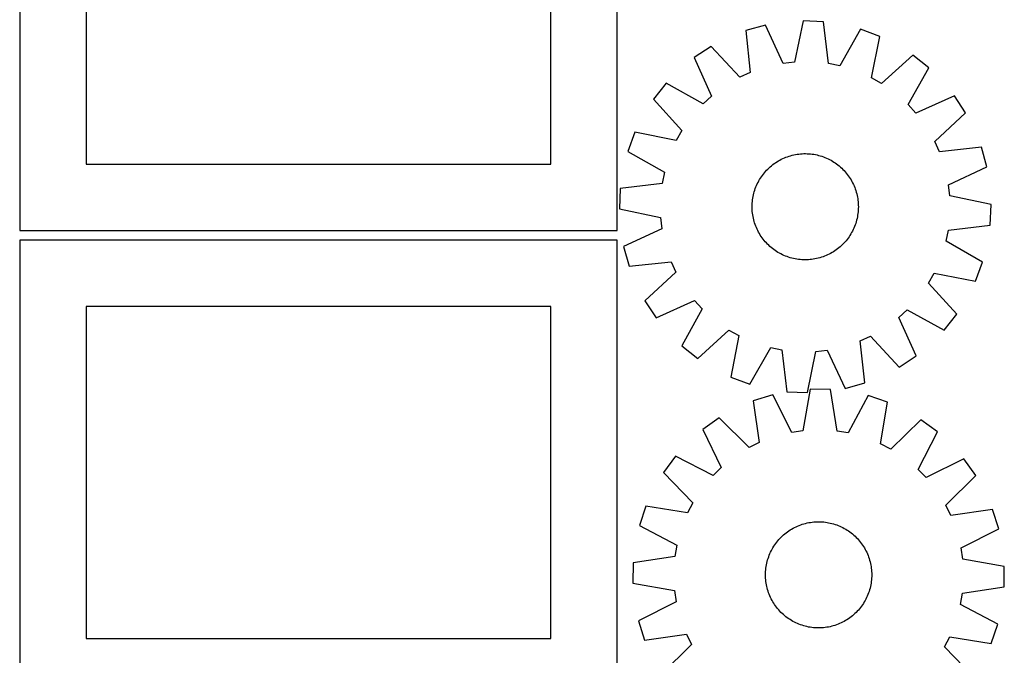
# Model space of a CAD drawing. Header units: millimetres. Extents: x 7 to 1493, y 7 to 2993.
# Tile 8 of 13: x 7 to 748, y 1451 to 1930. Entities that reach past the tile are written whole.
import ezdxf

# ---------------------------------------------------------------- set-up
doc = ezdxf.new("R2010")
doc.units = ezdxf.units.MM
doc.layers.add('CUT', color=7, linetype='CONTINUOUS', true_color=0x000000)

msp = doc.modelspace()

# ---------------------------------------------------------------- linework, layer by layer
at = {"layer": 'CUT'}
for p, q in [((6.791328, 2121.033625), (6.791328, 1771.033625)), ((456.791328, 1771.033625), (456.791328, 2121.033625)), ((56.791328, 2071.033625), (56.791328, 1821.033625)), ((406.791328, 1821.033625), (406.791328, 2071.033625)), ((596.802118, 1928.930963), (590.301731, 1897.838847)), ((612.173612, 1928.261833), (596.802118, 1928.930963)), ((615.947612, 1896.722466), (612.173612, 1928.261833)), ((568.447143, 1925.696586), (553.621211, 1921.582914)), ((553.621211, 1921.582914), (557.046968, 1890.003824)), ((581.782631, 1896.867095), (568.447143, 1925.696586)), ((640.140274, 1922.575739), (624.350046, 1895.014109)), ((654.55266, 1917.189306), (640.140274, 1922.575739)), ((648.395747, 1886.027355), (654.55266, 1917.189306)), ((527.653505, 1909.744669), (514.824401, 1901.250869)), ((549.24511, 1886.447086), (527.653505, 1909.744669)), ((514.824401, 1901.250869), (527.840964, 1872.275987)), ((679.393436, 1903.139336), (655.859025, 1881.806117)), ((691.435931, 1893.562861), (679.393436, 1903.139336)), ((590.301731, 1897.838847), (581.782631, 1896.867095)), ((624.350046, 1895.014109), (615.947612, 1896.722466)), ((675.950786, 1865.828675), (691.435931, 1893.562861)), ((557.046968, 1890.003824), (549.24511, 1886.447086)), ((655.859025, 1881.806117), (648.395747, 1886.027355)), ((493.785863, 1881.967567), (484.209388, 1869.925072)), ((521.520049, 1866.482422), (493.785863, 1881.967567)), ((484.209388, 1869.925072), (505.542607, 1846.390661)), ((527.840964, 1872.275987), (521.520049, 1866.482422)), ((710.719233, 1872.524323), (681.744351, 1859.507759)), ((719.213033, 1859.695219), (710.719233, 1872.524323)), ((681.744351, 1859.507759), (675.950786, 1865.828675)), ((695.91545, 1838.103614), (719.213033, 1859.695219)), ((470.159418, 1845.084296), (464.772984, 1830.67191)), ((501.321369, 1838.927383), (470.159418, 1845.084296)), ((505.542607, 1846.390661), (501.321369, 1838.927383)), ((699.472188, 1830.301756), (695.91545, 1838.103614)), ((731.051278, 1833.727512), (699.472188, 1830.301756)), ((735.164949, 1818.901581), (731.051278, 1833.727512)), ((464.772984, 1830.67191), (492.334615, 1814.881682)), ((579.286954, 1824.073708), (580.39996, 1824.656995)), ((580.39996, 1824.656995), (581.530739, 1825.205035)), ((581.530739, 1825.205035), (582.678173, 1825.717285)), ((582.678173, 1825.717285), (583.841132, 1826.19324)), ((583.841132, 1826.19324), (585.018467, 1826.632432)), ((585.018467, 1826.632432), (586.209017, 1827.034425)), ((586.209017, 1827.034425), (587.411605, 1827.398825)), ((587.411605, 1827.398825), (588.625047, 1827.72527)), ((588.625047, 1827.72527), (589.848144, 1828.013439)), ((589.848144, 1828.013439), (591.079688, 1828.263047)), ((591.079688, 1828.263047), (592.318466, 1828.473849)), ((592.318466, 1828.473849), (593.563254, 1828.645635)), ((593.563254, 1828.645635), (594.812823, 1828.778237)), ((594.812823, 1828.778237), (596.065941, 1828.871524)), ((596.065941, 1828.871524), (597.32137, 1828.925403)), ((597.32137, 1828.925403), (598.577873, 1828.939822)), ((598.577873, 1828.939822), (599.834209, 1828.914765)), ((599.834209, 1828.914765), (601.089137, 1828.850259)), ((601.089137, 1828.850259), (602.34142, 1828.746366)), ((602.34142, 1828.746366), (603.589822, 1828.60319)), ((603.589822, 1828.60319), (604.833111, 1828.420871)), ((604.833111, 1828.420871), (606.070059, 1828.199589)), ((606.070059, 1828.199589), (607.299447, 1827.939563)), ((607.299447, 1827.939563), (608.52006, 1827.641049)), ((608.52006, 1827.641049), (609.730694, 1827.304342)), ((609.730694, 1827.304342), (610.930155, 1826.929774)), ((610.930155, 1826.929774), (612.117258, 1826.517715)), ((612.117258, 1826.517715), (613.290832, 1826.068572)), ((613.290832, 1826.068572), (614.44972, 1825.582787)), ((614.44972, 1825.582787), (615.592777, 1825.060841)), ((615.592777, 1825.060841), (616.718875, 1824.503248)), ((616.718875, 1824.503248), (617.826903, 1823.910558)), ((56.791328, 1821.033625), (406.791328, 1821.033625)), ((569.365974, 1816.445255), (570.24426, 1817.343932)), ((570.24426, 1817.343932), (571.150341, 1818.214578)), ((571.150341, 1818.214578), (572.083322, 1819.056333)), ((572.083322, 1819.056333), (573.042283, 1819.868368)), ((573.042283, 1819.868368), (574.026278, 1820.64988)), ((574.026278, 1820.64988), (575.034335, 1821.400099)), ((575.034335, 1821.400099), (576.065459, 1822.118284)), ((576.065459, 1822.118284), (577.118634, 1822.803726)), ((577.118634, 1822.803726), (578.192819, 1823.455748)), ((578.192819, 1823.455748), (579.286954, 1824.073708)), ((617.826903, 1823.910558), (618.915767, 1823.283357)), ((618.915767, 1823.283357), (619.984393, 1822.622263)), ((619.984393, 1822.622263), (621.031726, 1821.927929)), ((621.031726, 1821.927929), (622.056734, 1821.201041)), ((622.056734, 1821.201041), (623.058403, 1820.442314)), ((623.058403, 1820.442314), (624.035745, 1819.652499)), ((624.035745, 1819.652499), (624.987797, 1818.832374)), ((624.987797, 1818.832374), (625.913618, 1817.98275)), ((625.913618, 1817.98275), (626.812296, 1817.104464)), ((626.812296, 1817.104464), (627.682942, 1816.198383)), ((706.335459, 1805.566093), (735.164949, 1818.901581)), ((492.334615, 1814.881682), (490.626258, 1806.479248)), ((563.438166, 1808.358539), (564.065367, 1809.447403)), ((564.065367, 1809.447403), (564.726461, 1810.516029)), ((564.726461, 1810.516029), (565.420795, 1811.563363)), ((565.420795, 1811.563363), (566.147683, 1812.58837)), ((566.147683, 1812.58837), (566.90641, 1813.590039)), ((566.90641, 1813.590039), (567.696225, 1814.567382)), ((567.696225, 1814.567382), (568.516349, 1815.519433)), ((568.516349, 1815.519433), (569.365974, 1816.445255)), ((627.682942, 1816.198383), (628.524697, 1815.265402)), ((628.524697, 1815.265402), (629.336732, 1814.306441)), ((629.336732, 1814.306441), (630.118244, 1813.322446)), ((630.118244, 1813.322446), (630.868463, 1812.314389)), ((630.868463, 1812.314389), (631.586648, 1811.283265)), ((631.586648, 1811.283265), (632.272089, 1810.23009)), ((632.272089, 1810.23009), (632.924112, 1809.155905)), ((459.086891, 1802.705248), (458.417761, 1787.333755)), ((490.626258, 1806.479248), (459.086891, 1802.705248)), ((560.41895, 1801.461791), (560.831009, 1802.648894)), ((560.831009, 1802.648894), (561.280152, 1803.822468)), ((561.280152, 1803.822468), (561.765937, 1804.981356)), ((561.765937, 1804.981356), (562.287883, 1806.124413)), ((562.287883, 1806.124413), (562.845476, 1807.250511)), ((562.845476, 1807.250511), (563.438166, 1808.358539)), ((632.924112, 1809.155905), (633.542072, 1808.06177)), ((633.542072, 1808.06177), (634.125359, 1806.948764)), ((634.125359, 1806.948764), (634.673399, 1805.817985)), ((634.673399, 1805.817985), (635.185649, 1804.670551)), ((635.185649, 1804.670551), (635.661604, 1803.507592)), ((635.661604, 1803.507592), (636.100796, 1802.330257)), ((636.100796, 1802.330257), (636.502789, 1801.139707)), ((707.30721, 1797.046993), (706.335459, 1805.566093)), ((558.745534, 1794.121458), (558.927853, 1795.364747)), ((558.927853, 1795.364747), (559.149135, 1796.601695)), ((559.149135, 1796.601695), (559.409161, 1797.831083)), ((559.409161, 1797.831083), (559.707675, 1799.051696)), ((559.707675, 1799.051696), (560.044382, 1800.26233)), ((560.044382, 1800.26233), (560.41895, 1801.461791)), ((636.502789, 1801.139707), (636.867188, 1799.937118)), ((636.867188, 1799.937118), (637.193634, 1798.723677)), ((637.193634, 1798.723677), (637.481803, 1797.50058)), ((637.481803, 1797.50058), (637.731411, 1796.269035)), ((637.731411, 1796.269035), (637.942212, 1795.030258)), ((637.942212, 1795.030258), (638.113999, 1793.78547)), ((738.399327, 1790.546605), (707.30721, 1797.046993)), ((458.417761, 1787.333755), (489.509877, 1780.833367)), ((558.408902, 1789.109509), (558.433958, 1790.365845)), ((558.423321, 1787.853007), (558.408902, 1789.109509)), ((558.4772, 1786.597577), (558.423321, 1787.853007)), ((558.433958, 1790.365845), (558.498465, 1791.620773)), ((558.498465, 1791.620773), (558.602357, 1792.873057)), ((558.602357, 1792.873057), (558.745534, 1794.121458)), ((638.113999, 1793.78547), (638.246601, 1792.535901)), ((638.246601, 1792.535901), (638.339888, 1791.282783)), ((638.383129, 1787.514515), (638.318623, 1786.259587)), ((638.339888, 1791.282783), (638.393767, 1790.027353)), ((638.408185, 1788.770851), (638.383129, 1787.514515)), ((638.393767, 1790.027353), (638.408185, 1788.770851)), ((737.730197, 1775.175112), (738.399327, 1790.546605)), ((489.509877, 1780.833367), (490.481629, 1772.314267)), ((558.570487, 1785.344459), (558.4772, 1786.597577)), ((558.703089, 1784.09489), (558.570487, 1785.344459)), ((558.874875, 1782.850102), (558.703089, 1784.09489)), ((559.085677, 1781.611325), (558.874875, 1782.850102)), ((559.335285, 1780.37978), (559.085677, 1781.611325)), ((559.623454, 1779.156683), (559.335285, 1780.37978)), ((637.407927, 1780.049277), (637.109413, 1778.828664)), ((637.667953, 1781.278665), (637.407927, 1780.049277)), ((637.889235, 1782.515613), (637.667953, 1781.278665)), ((638.071554, 1783.758902), (637.889235, 1782.515613)), ((638.21473, 1785.007303), (638.071554, 1783.758902)), ((638.318623, 1786.259587), (638.21473, 1785.007303)), ((490.481629, 1772.314267), (461.652138, 1758.978779)), ((559.949899, 1777.943242), (559.623454, 1779.156683)), ((560.314298, 1776.740653), (559.949899, 1777.943242)), ((560.716292, 1775.550103), (560.314298, 1776.740653)), ((561.155483, 1774.372768), (560.716292, 1775.550103)), ((561.631439, 1773.209809), (561.155483, 1774.372768)), ((562.143689, 1772.062375), (561.631439, 1773.209809)), ((635.051151, 1772.899004), (634.529205, 1771.755947)), ((635.536936, 1774.057891), (635.051151, 1772.899004)), ((635.986079, 1775.231466), (635.536936, 1774.057891)), ((636.398138, 1776.418569), (635.986079, 1775.231466)), ((636.772706, 1777.61803), (636.398138, 1776.418569)), ((637.109413, 1778.828664), (636.772706, 1777.61803)), ((706.19083, 1771.401112), (737.730197, 1775.175112)), ((6.791328, 1771.033625), (456.791328, 1771.033625)), ((562.691728, 1770.931596), (562.143689, 1772.062375)), ((563.275016, 1769.81859), (562.691728, 1770.931596)), ((563.892976, 1768.724455), (563.275016, 1769.81859)), ((564.544998, 1767.65027), (563.892976, 1768.724455)), ((565.23044, 1766.597095), (564.544998, 1767.65027)), ((565.948625, 1765.565971), (565.23044, 1766.597095)), ((566.698844, 1764.557914), (565.948625, 1765.565971)), ((630.669404, 1765.29199), (629.910678, 1764.290321)), ((631.396293, 1766.316997), (630.669404, 1765.29199)), ((632.090627, 1767.364331), (631.396293, 1766.316997)), ((632.751721, 1768.432957), (632.090627, 1767.364331)), ((633.378922, 1769.521821), (632.751721, 1768.432957)), ((633.971612, 1770.629849), (633.378922, 1769.521821)), ((634.529205, 1771.755947), (633.971612, 1770.629849)), ((704.482473, 1762.998678), (706.19083, 1771.401112)), ((456.79438, 1763.738703), (6.79438, 1763.738703)), ((6.79438, 1763.738703), (6.79438, 1413.738703)), ((456.79438, 1413.738703), (456.79438, 1763.738703)), ((461.652138, 1758.978779), (465.76581, 1744.152847)), ((567.480356, 1763.573919), (566.698844, 1764.557914)), ((568.292391, 1762.614958), (567.480356, 1763.573919)), ((569.134146, 1761.681977), (568.292391, 1762.614958)), ((570.004792, 1760.775896), (569.134146, 1761.681977)), ((570.903469, 1759.89761), (570.004792, 1760.775896)), ((571.829291, 1759.047985), (570.903469, 1759.89761)), ((572.781342, 1758.227861), (571.829291, 1759.047985)), ((573.758685, 1757.438046), (572.781342, 1758.227861)), ((623.774805, 1758.011992), (622.79081, 1757.23048)), ((624.733766, 1758.824027), (623.774805, 1758.011992)), ((625.666747, 1759.665782), (624.733766, 1758.824027)), ((626.572828, 1760.536428), (625.666747, 1759.665782)), ((627.451114, 1761.435105), (626.572828, 1760.536428)), ((628.300738, 1762.360927), (627.451114, 1761.435105)), ((629.120863, 1763.312978), (628.300738, 1762.360927)), ((629.910678, 1764.290321), (629.120863, 1763.312978)), ((732.044103, 1747.20845), (704.482473, 1762.998678)), ((574.760354, 1756.679319), (573.758685, 1757.438046)), ((575.785361, 1755.952431), (574.760354, 1756.679319)), ((576.832695, 1755.258097), (575.785361, 1755.952431)), ((577.901321, 1754.597003), (576.832695, 1755.258097)), ((578.990185, 1753.969802), (577.901321, 1754.597003)), ((580.098213, 1753.377112), (578.990185, 1753.969802)), ((581.224311, 1752.819519), (580.098213, 1753.377112)), ((582.367368, 1752.297573), (581.224311, 1752.819519)), ((583.526255, 1751.811788), (582.367368, 1752.297573)), ((584.69983, 1751.362645), (583.526255, 1751.811788)), ((585.886933, 1750.950586), (584.69983, 1751.362645)), ((587.086394, 1750.576018), (585.886933, 1750.950586)), ((588.297028, 1750.239311), (587.086394, 1750.576018)), ((589.517641, 1749.940797), (588.297028, 1750.239311)), ((608.192041, 1750.15509), (606.968944, 1749.866921)), ((609.405482, 1750.481535), (608.192041, 1750.15509)), ((610.608071, 1750.845935), (609.405482, 1750.481535)), ((611.798621, 1751.247928), (610.608071, 1750.845935)), ((612.975956, 1751.68712), (611.798621, 1751.247928)), ((614.138914, 1752.163075), (612.975956, 1751.68712)), ((615.286349, 1752.675325), (614.138914, 1752.163075)), ((616.417128, 1753.223364), (615.286349, 1752.675325)), ((617.530134, 1753.806652), (616.417128, 1753.223364)), ((618.624269, 1754.424612), (617.530134, 1753.806652)), ((619.698454, 1755.076634), (618.624269, 1754.424612)), ((620.751629, 1755.762076), (619.698454, 1755.076634)), ((621.782753, 1756.480261), (620.751629, 1755.762076)), ((622.79081, 1757.23048), (621.782753, 1756.480261)), ((465.76581, 1744.152847), (497.3449, 1747.578604)), ((497.3449, 1747.578604), (500.901638, 1739.776746)), ((590.747029, 1749.680771), (589.517641, 1749.940797)), ((591.983977, 1749.459489), (590.747029, 1749.680771)), ((593.227265, 1749.27717), (591.983977, 1749.459489)), ((594.475667, 1749.133993), (593.227265, 1749.27717)), ((595.727951, 1749.030101), (594.475667, 1749.133993)), ((596.982879, 1748.965595), (595.727951, 1749.030101)), ((598.239215, 1748.940538), (596.982879, 1748.965595)), ((599.495717, 1748.954957), (598.239215, 1748.940538)), ((600.751147, 1749.008836), (599.495717, 1748.954957)), ((602.004265, 1749.102123), (600.751147, 1749.008836)), ((603.253834, 1749.234725), (602.004265, 1749.102123)), ((604.498622, 1749.406511), (603.253834, 1749.234725)), ((605.737399, 1749.617313), (604.498622, 1749.406511)), ((606.968944, 1749.866921), (605.737399, 1749.617313)), ((726.65767, 1732.796064), (732.044103, 1747.20845)), ((500.901638, 1739.776746), (477.604055, 1718.185141)), ((691.274481, 1731.489699), (695.495719, 1738.952977)), ((695.495719, 1738.952977), (726.65767, 1732.796064)), ((712.6077, 1707.955288), (691.274481, 1731.489699)), ((406.79438, 1713.738703), (56.79438, 1713.738703)), ((56.79438, 1713.738703), (56.79438, 1463.738703)), ((406.79438, 1463.738703), (406.79438, 1713.738703)), ((477.604055, 1718.185141), (486.097854, 1705.356037)), ((486.097854, 1705.356037), (515.072737, 1718.372601)), ((515.072737, 1718.372601), (520.866302, 1712.051685)), ((520.866302, 1712.051685), (505.381157, 1684.317499)), ((668.976123, 1705.604373), (675.297039, 1711.397938)), ((681.992687, 1676.62949), (668.976123, 1705.604373)), ((675.297039, 1711.397938), (703.031225, 1695.912793)), ((703.031225, 1695.912793), (712.6077, 1707.955288)), ((517.423652, 1674.741024), (540.958063, 1696.074243)), ((540.958063, 1696.074243), (548.421341, 1691.853005)), ((548.421341, 1691.853005), (542.264428, 1660.691054)), ((639.77012, 1687.876536), (647.571978, 1691.433274)), ((647.571978, 1691.433274), (669.163583, 1668.135691)), ((505.381157, 1684.317499), (517.423652, 1674.741024)), ((643.195876, 1656.297446), (639.77012, 1687.876536)), ((556.676814, 1655.304621), (572.467042, 1682.866251)), ((572.467042, 1682.866251), (580.869476, 1681.157894)), ((580.869476, 1681.157894), (584.643476, 1649.618527)), ((600.014969, 1648.949397), (606.515357, 1680.041513)), ((606.515357, 1680.041513), (615.034457, 1681.013265)), ((615.034457, 1681.013265), (628.369945, 1652.183774)), ((669.163583, 1668.135691), (681.992687, 1676.62949)), ((542.264428, 1660.691054), (556.676814, 1655.304621)), ((628.369945, 1652.183774), (643.195876, 1656.297446)), ((573.936965, 1647.384153), (559.25799, 1642.773487)), ((588.235846, 1619.020148), (573.936965, 1647.384153)), ((584.643476, 1649.618527), (600.014969, 1648.949397)), ((602.166923, 1651.571672), (596.717385, 1620.278266)), ((617.552232, 1651.420623), (602.166923, 1651.571672)), ((622.386316, 1620.026254), (617.552232, 1651.420623)), ((645.694532, 1646.679654), (630.841519, 1618.601856)), ((660.280153, 1641.781676), (645.694532, 1646.679654)), ((559.25799, 1642.773487), (563.745367, 1611.327689)), ((655.176247, 1610.430043), (660.280153, 1641.781676)), ((533.70372, 1630.067383), (521.167959, 1621.146326)), ((556.067723, 1607.510208), (533.70372, 1630.067383)), ((685.580031, 1628.576298), (662.777459, 1606.462558)), ((697.938223, 1619.410839), (685.580031, 1628.576298)), ((521.167959, 1621.146326), (535.152993, 1592.626271)), ((596.717385, 1620.278266), (588.235846, 1619.020148)), ((630.841519, 1618.601856), (622.386316, 1620.026254)), ((683.395932, 1591.170857), (697.938223, 1619.410839)), ((563.745367, 1611.327689), (556.067723, 1607.510208)), ((662.777459, 1606.462558), (655.176247, 1610.430043)), ((500.790806, 1601.165399), (491.625347, 1588.807207)), ((529.030787, 1586.623108), (500.790806, 1601.165399)), ((717.91915, 1599.033685), (689.399094, 1585.048651)), ((726.840206, 1586.497924), (717.91915, 1599.033685)), ((491.625347, 1588.807207), (513.739087, 1566.004636)), ((535.152993, 1592.626271), (529.030787, 1586.623108)), ((689.399094, 1585.048651), (683.395932, 1591.170857)), ((704.283032, 1564.133921), (726.840206, 1586.497924)), ((513.739087, 1566.004636), (509.771602, 1558.403423)), ((478.419969, 1563.50733), (473.52199, 1548.921708)), ((509.771602, 1558.403423), (478.419969, 1563.50733)), ((708.100513, 1556.456278), (704.283032, 1564.133921)), ((739.546311, 1560.943654), (708.100513, 1556.456278)), ((744.156976, 1546.264679), (739.546311, 1560.943654)), ((596.201273, 1549.780867), (597.403031, 1550.147995)), ((597.403031, 1550.147995), (598.615729, 1550.477194)), ((598.615729, 1550.477194), (599.838168, 1550.768138)), ((599.838168, 1550.768138), (601.069143, 1551.020541)), ((601.069143, 1551.020541), (602.307439, 1551.234154)), ((602.307439, 1551.234154), (603.551833, 1551.408765)), ((603.551833, 1551.408765), (604.801099, 1551.544203)), ((604.801099, 1551.544203), (606.054001, 1551.640334)), ((606.054001, 1551.640334), (607.309306, 1551.697063)), ((607.309306, 1551.697063), (608.565772, 1551.714333)), ((608.565772, 1551.714333), (609.822162, 1551.692129)), ((609.822162, 1551.692129), (611.077233, 1551.630471)), ((611.077233, 1551.630471), (612.329749, 1551.529421)), ((612.329749, 1551.529421), (613.578473, 1551.389078)), ((613.578473, 1551.389078), (614.822172, 1551.209582)), ((614.822172, 1551.209582), (616.059619, 1550.991108)), ((616.059619, 1550.991108), (617.289594, 1550.733873)), ((617.289594, 1550.733873), (618.510881, 1550.43813)), ((618.510881, 1550.43813), (619.722277, 1550.104172)), ((619.722277, 1550.104172), (620.922584, 1549.732328)), ((473.52199, 1548.921708), (501.599789, 1534.068695)), ((582.093723, 1541.770734), (583.050838, 1542.584943)), ((583.050838, 1542.584943), (584.033057, 1543.368687)), ((584.033057, 1543.368687), (585.039408, 1544.121192)), ((585.039408, 1544.121192), (586.0689, 1544.841715)), ((586.0689, 1544.841715), (587.120516, 1545.529545)), ((587.120516, 1545.529545), (588.193218, 1546.184004)), ((588.193218, 1546.184004), (589.285948, 1546.804446)), ((589.285948, 1546.804446), (590.397627, 1547.390258)), ((590.397627, 1547.390258), (591.527159, 1547.940863)), ((591.527159, 1547.940863), (592.673428, 1548.455716)), ((592.673428, 1548.455716), (593.835303, 1548.93431)), ((593.835303, 1548.93431), (595.011639, 1549.376173)), ((595.011639, 1549.376173), (596.201273, 1549.780867)), ((620.922584, 1549.732328), (622.11062, 1549.322965)), ((622.11062, 1549.322965), (623.285211, 1548.876486)), ((623.285211, 1548.876486), (624.445198, 1548.393333)), ((624.445198, 1548.393333), (625.589437, 1547.873983)), ((625.589437, 1547.873983), (626.716797, 1547.318947)), ((626.716797, 1547.318947), (627.826168, 1546.728774)), ((627.826168, 1546.728774), (628.916453, 1546.104046)), ((628.916453, 1546.104046), (629.986577, 1545.445379)), ((629.986577, 1545.445379), (631.035483, 1544.753424)), ((631.035483, 1544.753424), (632.062138, 1544.028864)), ((632.062138, 1544.028864), (633.065526, 1543.272413)), ((633.065526, 1543.272413), (634.044659, 1542.484818)), ((634.044659, 1542.484818), (634.99857, 1541.666857)), ((715.792971, 1531.965798), (744.156976, 1546.264679)), ((575.44822, 1534.26266), (576.17278, 1535.289314)), ((576.17278, 1535.289314), (576.929231, 1536.292703)), ((576.929231, 1536.292703), (577.716826, 1537.271836)), ((577.716826, 1537.271836), (578.534787, 1538.225747)), ((578.534787, 1538.225747), (579.382308, 1539.153494)), ((579.382308, 1539.153494), (580.258552, 1540.054162)), ((580.258552, 1540.054162), (581.162655, 1540.926863)), ((581.162655, 1540.926863), (582.093723, 1541.770734)), ((634.99857, 1541.666857), (635.926318, 1540.819336)), ((635.926318, 1540.819336), (636.826986, 1539.943092)), ((636.826986, 1539.943092), (637.699686, 1539.03899)), ((637.699686, 1539.03899), (638.543557, 1538.107921)), ((638.543557, 1538.107921), (639.357767, 1537.150806)), ((639.357767, 1537.150806), (640.14151, 1536.168588)), ((640.14151, 1536.168588), (640.894015, 1535.162236)), ((640.894015, 1535.162236), (641.614538, 1534.132745)), ((501.599789, 1534.068695), (500.17539, 1525.613492)), ((571.325158, 1526.512387), (571.808311, 1527.672374)), ((571.808311, 1527.672374), (572.327662, 1528.816613)), ((572.327662, 1528.816613), (572.882697, 1529.943974)), ((572.882697, 1529.943974), (573.472871, 1531.053344)), ((573.472871, 1531.053344), (574.097599, 1532.143629)), ((574.097599, 1532.143629), (574.756265, 1533.213753)), ((574.756265, 1533.213753), (575.44822, 1534.26266)), ((641.614538, 1534.132745), (642.302369, 1533.081129)), ((642.302369, 1533.081129), (642.956828, 1532.008426)), ((642.956828, 1532.008426), (643.57727, 1530.915696)), ((643.57727, 1530.915696), (644.163082, 1529.804017)), ((644.163082, 1529.804017), (644.713686, 1528.674486)), ((644.713686, 1528.674486), (645.22854, 1527.528216)), ((717.051089, 1523.484259), (715.792971, 1531.965798)), ((468.781021, 1520.779408), (468.629972, 1505.394099)), ((500.17539, 1525.613492), (468.781021, 1520.779408)), ((569.210536, 1519.286796), (569.467771, 1520.51677)), ((569.467771, 1520.51677), (569.763514, 1521.738058)), ((569.763514, 1521.738058), (570.097472, 1522.949453)), ((570.097472, 1522.949453), (570.469316, 1524.149761)), ((570.469316, 1524.149761), (570.87868, 1525.337796)), ((570.87868, 1525.337796), (571.325158, 1526.512387)), ((645.22854, 1527.528216), (645.707134, 1526.366341)), ((645.707134, 1526.366341), (646.148996, 1525.190006)), ((646.148996, 1525.190006), (646.553691, 1524.000372)), ((646.553691, 1524.000372), (646.920819, 1522.798613)), ((646.920819, 1522.798613), (647.250017, 1521.585916)), ((647.250017, 1521.585916), (647.540962, 1520.363476)), ((647.540962, 1520.363476), (647.793365, 1519.132501)), ((748.344496, 1518.034722), (717.051089, 1523.484259)), ((568.487311, 1511.792949), (568.509516, 1513.049338)), ((568.509516, 1513.049338), (568.571173, 1514.30441)), ((568.571173, 1514.30441), (568.672223, 1515.556926)), ((568.672223, 1515.556926), (568.812566, 1516.805649)), ((568.812566, 1516.805649), (568.992063, 1518.049348)), ((568.992063, 1518.049348), (569.210536, 1519.286796)), ((647.793365, 1519.132501), (648.006978, 1517.894205)), ((648.006978, 1517.894205), (648.181589, 1516.649811)), ((648.181589, 1516.649811), (648.317027, 1515.400546)), ((648.317027, 1515.400546), (648.413158, 1514.147643)), ((648.413158, 1514.147643), (648.469886, 1512.892339)), ((648.469886, 1512.892339), (648.487157, 1511.635872)), ((748.193447, 1502.649413), (748.344496, 1518.034722)), ((468.629972, 1505.394099), (499.923379, 1499.944562)), ((568.504582, 1510.536482), (568.487311, 1511.792949)), ((568.56131, 1509.281178), (568.504582, 1510.536482)), ((568.657441, 1508.028275), (568.56131, 1509.281178)), ((568.792879, 1506.77901), (568.657441, 1508.028275)), ((568.96749, 1505.534615), (568.792879, 1506.77901)), ((569.181103, 1504.29632), (568.96749, 1505.534615)), ((647.982405, 1505.379472), (647.763932, 1504.142025)), ((648.161902, 1506.623172), (647.982405, 1505.379472)), ((648.302245, 1507.871895), (648.161902, 1506.623172)), ((648.403295, 1509.124411), (648.302245, 1507.871895)), ((648.464952, 1510.379483), (648.403295, 1509.124411)), ((648.487157, 1511.635872), (648.464952, 1510.379483)), ((499.923379, 1499.944562), (501.181497, 1491.463022)), ((569.433506, 1503.065345), (569.181103, 1504.29632)), ((569.724451, 1501.842905), (569.433506, 1503.065345)), ((570.053649, 1500.630208), (569.724451, 1501.842905)), ((570.420777, 1499.428449), (570.053649, 1500.630208)), ((570.825472, 1498.238815), (570.420777, 1499.428449)), ((571.267334, 1497.06248), (570.825472, 1498.238815)), ((646.095788, 1498.091024), (645.64931, 1496.916434)), ((646.505152, 1499.27906), (646.095788, 1498.091024)), ((646.876996, 1500.479368), (646.505152, 1499.27906)), ((647.210954, 1501.690763), (646.876996, 1500.479368)), ((647.506697, 1502.912051), (647.210954, 1501.690763)), ((647.763932, 1504.142025), (647.506697, 1502.912051)), ((716.799078, 1497.815329), (748.193447, 1502.649413)), ((501.181497, 1491.463022), (472.817492, 1477.164142)), ((571.745928, 1495.900604), (571.267334, 1497.06248)), ((572.260782, 1494.754335), (571.745928, 1495.900604)), ((572.811386, 1493.624804), (572.260782, 1494.754335)), ((573.397198, 1492.513124), (572.811386, 1493.624804)), ((574.01764, 1491.420394), (573.397198, 1492.513124)), ((574.672099, 1490.347692), (574.01764, 1491.420394)), ((642.876869, 1491.285192), (642.218203, 1490.215068)), ((643.501597, 1492.375477), (642.876869, 1491.285192)), ((644.091771, 1493.484847), (643.501597, 1492.375477)), ((644.646806, 1494.612208), (644.091771, 1493.484847)), ((645.166157, 1495.756446), (644.646806, 1494.612208)), ((645.64931, 1496.916434), (645.166157, 1495.756446)), ((715.374679, 1489.360125), (716.799078, 1497.815329)), ((575.35993, 1489.296076), (574.672099, 1490.347692)), ((576.080453, 1488.266585), (575.35993, 1489.296076)), ((576.832958, 1487.260233), (576.080453, 1488.266585)), ((577.616701, 1486.278015), (576.832958, 1487.260233)), ((578.430911, 1485.320899), (577.616701, 1486.278015)), ((579.274782, 1484.389831), (578.430911, 1485.320899)), ((580.147482, 1483.485729), (579.274782, 1484.389831)), ((581.048151, 1482.609485), (580.147482, 1483.485729)), ((636.715916, 1483.374659), (635.811813, 1482.501958)), ((637.59216, 1484.275327), (636.715916, 1483.374659)), ((638.439681, 1485.203074), (637.59216, 1484.275327)), ((639.257642, 1486.156985), (638.439681, 1485.203074)), ((640.045237, 1487.136118), (639.257642, 1486.156985)), ((640.801688, 1488.139507), (640.045237, 1487.136118)), ((641.526248, 1489.166161), (640.801688, 1488.139507)), ((642.218203, 1490.215068), (641.526248, 1489.166161)), ((743.452478, 1474.507113), (715.374679, 1489.360125)), ((472.817492, 1477.164142), (477.428157, 1462.485167)), ((581.975898, 1481.761964), (581.048151, 1482.609485)), ((582.929809, 1480.944002), (581.975898, 1481.761964)), ((583.908942, 1480.156408), (582.929809, 1480.944002)), ((584.91233, 1479.399957), (583.908942, 1480.156408)), ((585.938985, 1478.675396), (584.91233, 1479.399957)), ((586.987891, 1477.983441), (585.938985, 1478.675396)), ((588.058015, 1477.324775), (586.987891, 1477.983441)), ((589.1483, 1476.700047), (588.058015, 1477.324775)), ((590.257671, 1476.109874), (589.1483, 1476.700047)), ((591.385031, 1475.554838), (590.257671, 1476.109874)), ((626.576841, 1476.038562), (625.447309, 1475.487958)), ((627.68852, 1476.624375), (626.576841, 1476.038562)), ((628.78125, 1477.244816), (627.68852, 1476.624375)), ((629.853952, 1477.899276), (628.78125, 1477.244816)), ((630.905568, 1478.587106), (629.853952, 1477.899276)), ((631.93506, 1479.307629), (630.905568, 1478.587106)), ((632.941411, 1480.060134), (631.93506, 1479.307629)), ((633.92363, 1480.843878), (632.941411, 1480.060134)), ((634.880745, 1481.658087), (633.92363, 1480.843878)), ((635.811813, 1482.501958), (634.880745, 1481.658087)), ((592.52927, 1475.035488), (591.385031, 1475.554838)), ((593.689257, 1474.552335), (592.52927, 1475.035488)), ((594.863848, 1474.105856), (593.689257, 1474.552335)), ((596.051884, 1473.696493), (594.863848, 1474.105856)), ((597.252191, 1473.324649), (596.051884, 1473.696493)), ((598.463587, 1472.99069), (597.252191, 1473.324649)), ((599.684874, 1472.694948), (598.463587, 1472.99069)), ((600.914849, 1472.437713), (599.684874, 1472.694948)), ((602.152296, 1472.219239), (600.914849, 1472.437713)), ((603.395995, 1472.039742), (602.152296, 1472.219239)), ((604.644719, 1471.8994), (603.395995, 1472.039742)), ((605.897235, 1471.79835), (604.644719, 1471.8994)), ((607.152306, 1471.736692), (605.897235, 1471.79835)), ((608.408696, 1471.714488), (607.152306, 1471.736692)), ((609.665162, 1471.731758), (608.408696, 1471.714488)), ((610.920467, 1471.788487), (609.665162, 1471.731758)), ((612.173369, 1471.884617), (610.920467, 1471.788487)), ((613.422635, 1472.020055), (612.173369, 1471.884617)), ((614.667029, 1472.194667), (613.422635, 1472.020055)), ((615.905325, 1472.408279), (614.667029, 1472.194667)), ((617.1363, 1472.660683), (615.905325, 1472.408279)), ((618.358739, 1472.951627), (617.1363, 1472.660683)), ((619.571437, 1473.280826), (618.358739, 1472.951627)), ((620.773195, 1473.647953), (619.571437, 1473.280826)), ((621.962829, 1474.052648), (620.773195, 1473.647953)), ((623.139165, 1474.494511), (621.962829, 1474.052648)), ((624.30104, 1474.973105), (623.139165, 1474.494511)), ((625.447309, 1475.487958), (624.30104, 1474.973105)), ((738.554499, 1459.921491), (743.452478, 1474.507113)), ((56.79438, 1463.738703), (406.79438, 1463.738703)), ((477.428157, 1462.485167), (508.873955, 1466.972543)), ((508.873955, 1466.972543), (512.691436, 1459.294899)), ((703.235381, 1457.424185), (707.202866, 1465.025398)), ((707.202866, 1465.025398), (738.554499, 1459.921491)), ((512.691436, 1459.294899), (490.134262, 1436.930896)), ((725.349121, 1434.621614), (703.235381, 1457.424185))]:
    msp.add_line(p, q, dxfattribs=at)

doc.saveas('drawing.dxf')
